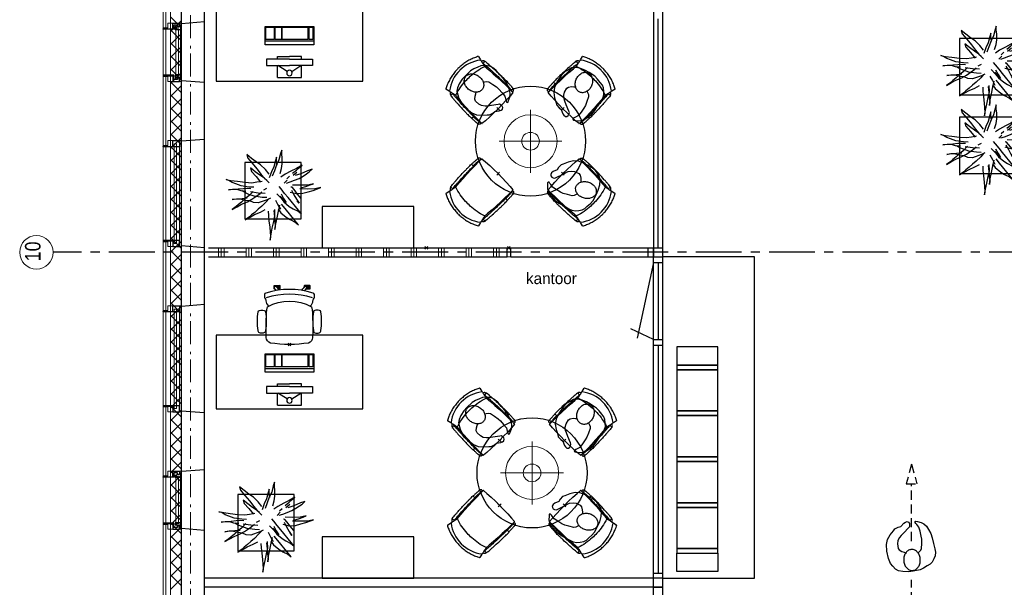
# Model space of a CAD drawing. Header units: millimetres. Extents: x -75976 to 232306, y 42824 to 140527.
# Tile 175 of 199: x 205368 to 216106, y 106930 to 113115. Entities that reach past the tile are written whole.
import ezdxf

# ---------------------------------------------------------------- set-up
doc = ezdxf.new("R2010")
doc.units = ezdxf.units.MM
doc.header["$LTSCALE"] = 400
doc.header["$PDMODE"] = 3
doc.header["$PDSIZE"] = 15
for name, pattern in [('CENTER', [2, 1.25, -0.25, 0.25, -0.25]), ('HIDDEN', [0.375, 0.25, -0.125]), ('STYLE_06', [1.041641, 0.625, -0.208282, 0.069427, -0.138931]), ('STYLE_21', [0.138889, 0.069444, -0.069444])]:
    doc.linetypes.add(name, pattern=pattern)
for name, color, linetype in [('-gd', 2, 'Continuous'), ('-ve', 2, 'HIDDEN'), ('co2-1-n-1-0-8_ip0', 7, 'Continuous'), ('inlay', 6, 'Continuous'), ('inr', 4, 'Continuous'), ('looplijnen', 8, 'HIDDEN'), ('plant', 114, 'Continuous'), ('plat', 5, 'Continuous'), ('sona-s008_ip0', 7, 'Continuous'), ('stramien', 1, 'CENTER'), ('symbol', 1, 'Continuous'), ('timmerwerk-ge', 150, 'Continuous'), ('verlichting', 2, 'Continuous')]:
    doc.layers.add(name, color=color, linetype=linetype)
for name, color, linetype, lineweight in [('Binnenkozijnen', 140, 'Continuous', 15), ('Buitenkozijnen', 140, 'Continuous', 15), ('Interieur-scheidingswand-horizontaal', 5, 'Continuous', 25), ('Interieur-systeemwand glas', 140, 'STYLE_21', 15), ('mat-beton (ihwg)', 5, 'Continuous', 25), ('mat-isolatie', 140, 'Continuous', 15), ('mat-multiplex-hor', 140, 'Continuous', 15), ('None', 7, 'Continuous', 9)]:
    doc.layers.add(name, color=color, linetype=linetype, lineweight=lineweight)
doc.styles.add('Arial Narrow', font='ARIALN.TTF', dxfattribs={"height": 222.25})
doc.styles.add('s100', font='stylu.ttf', dxfattribs={"height": 100})

# ---------------------------------------------------------------- blocks, each defined once
blk = doc.blocks.new('*X392')
at = {"layer": 'None', "lineweight": 13}
for p, q in [((37321, 27016), (37441, 26896)), ((37321, 26874), (37441, 26754)), ((37321, 26733), (37441, 26613)), ((37321, 26592), (37441, 26472)), ((37321, 26450), (37441, 26330)), ((37321, 26309), (37441, 26189)), ((37321, 26167), (37441, 26047)), ((37321, 26026), (37441, 25906)), ((37321, 25885), (37441, 25765)), ((37321, 25743), (37441, 25623)), ((37321, 25602), (37441, 25482)), ((37321, 25460), (37441, 25340)), ((37321, 25319), (37441, 25199)), ((37321, 25178), (37441, 25058)), ((37321, 25036), (37441, 24916)), ((37321, 24895), (37441, 24775)), ((37321, 24753), (37441, 24633)), ((37321, 24612), (37441, 24492)), ((37321, 24471), (37441, 24351)), ((37321, 24329), (37441, 24209)), ((37321, 24188), (37441, 24068)), ((37321, 24046), (37441, 23926)), ((37321, 23905), (37441, 23785)), ((37321, 23764), (37441, 23644)), ((37321, 23622), (37441, 23502)), ((37321, 23481), (37441, 23361)), ((37321, 23339), (37441, 23219)), ((37321, 23198), (37441, 23078)), ((37321, 23057), (37441, 22937)), ((37321, 22915), (37441, 22795)), ((37321, 22774), (37441, 22654)), ((37321, 22632), (37441, 22512)), ((37321, 22491), (37441, 22371)), ((37321, 22350), (37441, 22230)), ((37321, 22208), (37441, 22088)), ((37321, 22067), (37441, 21947)), ((37321, 21925), (37441, 21805)), ((37321, 21784), (37441, 21664)), ((37321, 21643), (37441, 21523)), ((37321, 21501), (37441, 21381)), ((37321, 21360), (37441, 21240)), ((37321, 21218), (37441, 21098)), ((37321, 21077), (37441, 20957)), ((37321, 20936), (37441, 20816))]:
    blk.add_line(p, q, dxfattribs=at)
at = {"layer": 'None', "lineweight": 5}
for p, q in [((37321, 26856), (37441, 26976)), ((37321, 26714), (37441, 26834)), ((37321, 26573), (37441, 26693)), ((37321, 26432), (37441, 26552)), ((37321, 26290), (37441, 26410)), ((37321, 26149), (37441, 26269)), ((37321, 26007), (37441, 26127)), ((37321, 25866), (37441, 25986)), ((37321, 25725), (37441, 25845)), ((37321, 25583), (37441, 25703)), ((37321, 25442), (37441, 25562)), ((37321, 25300), (37441, 25420)), ((37321, 25159), (37441, 25279)), ((37321, 25017), (37441, 25137)), ((37321, 24876), (37441, 24996)), ((37321, 24735), (37441, 24855)), ((37321, 24593), (37441, 24713)), ((37321, 24452), (37441, 24572)), ((37321, 24310), (37441, 24430)), ((37321, 24169), (37441, 24289)), ((37321, 24027), (37441, 24147)), ((37321, 23886), (37441, 24006)), ((37321, 23745), (37441, 23865)), ((37321, 23603), (37441, 23723)), ((37321, 23462), (37441, 23582)), ((37321, 23320), (37441, 23440)), ((37321, 23179), (37441, 23299)), ((37321, 23038), (37441, 23158)), ((37321, 22896), (37441, 23016)), ((37321, 22755), (37441, 22875)), ((37321, 22613), (37441, 22733)), ((37321, 22472), (37441, 22592)), ((37321, 22330), (37441, 22450)), ((37321, 22189), (37441, 22309)), ((37321, 22048), (37441, 22168)), ((37321, 21906), (37441, 22026)), ((37321, 21765), (37441, 21885)), ((37321, 21623), (37441, 21743)), ((37321, 21482), (37441, 21602)), ((37321, 21340), (37441, 21460)), ((37321, 21199), (37441, 21319)), ((37321, 21058), (37441, 21178)), ((37321, 20916), (37441, 21036)), ((37321, 20775), (37441, 20895))]:
    blk.add_line(p, q, dxfattribs=at)
blk = doc.blocks.new('0600 pui gemeentehuis')
at = {"layer": 'Buitenkozijnen', "color": 92, "linetype": 'Continuous', "lineweight": 25}
for p, q in [((50, 0), (70, -250)), ((710, 0), (690, -250))]:
    blk.add_line(p, q, dxfattribs=at)
at = {"layer": 'Buitenkozijnen', "color": 43, "linetype": 'Continuous', "lineweight": 9}
blk.add_lwpolyline([(698, -400), (645, -400), (645, -450), (115, -450), (115, -400), (63, -400), (63, -250), (70, -250), (50, 0), (710, 0), (690, -250), (698, -250)], close=True, dxfattribs=at)
at = {"layer": 'None', "color": 8, "linetype": 'Continuous', "lineweight": 5}
blk.add_line((134, -260), (626, -260), dxfattribs=at)
at = {"layer": 'None', "color": 92, "linetype": 'Continuous', "lineweight": 25}
for points in [[(64, -270), (102, -270), (102, -292), (84, -292), (84, -335), (129, -335), (129, -450), (125, -450), (125, -344), (64, -344), (64, -325), (64, -325)], [(697, -270), (658, -270), (658, -292), (677, -292), (677, -335), (631, -335), (631, -450), (635, -450), (635, -344), (697, -344), (697, -325), (697, -325)]]:
    blk.add_lwpolyline(points, close=True, dxfattribs=at)
for points in [[(84, -270), (84, -260), (134, -260), (134, -320), (109, -320), (109, -302), (102, -302), (102, -275)], [(676, -270), (676, -260), (626, -260), (626, -320), (651, -320), (651, -302), (658, -302), (658, -275)]]:
    blk.add_lwpolyline(points, dxfattribs=at)
at = {"layer": 'None', "color": 140, "linetype": 'Continuous', "lineweight": 15}
blk.add_lwpolyline([(123, -284), (638, -284), (638, -311), (123, -311)], close=True, dxfattribs=at)
blk = doc.blocks.new('1200 pui gemeentehuis')
at = {"layer": 'Buitenkozijnen', "color": 92, "linetype": 'Continuous', "lineweight": 25}
for p, q in [((50, 0), (70, -250)), ((1230, 0), (1210, -250))]:
    blk.add_line(p, q, dxfattribs=at)
at = {"layer": 'Buitenkozijnen', "color": 43, "linetype": 'Continuous', "lineweight": 9}
blk.add_lwpolyline([(1165, -400), (1165, -450), (115, -450), (115, -400), (63, -400), (63, -250), (70, -250), (50, 0), (1230, 0), (1210, -250), (1217, -250), (1217, -400)], close=True, dxfattribs=at)
at = {"layer": 'None', "color": 8, "linetype": 'Continuous', "lineweight": 5}
blk.add_line((129, -270), (1150, -270), dxfattribs=at)
at = {"layer": 'None', "color": 92, "linetype": 'Continuous', "lineweight": 25}
for points in [[(63, -270), (129, -270), (129, -450), (125, -450), (125, -344), (63, -344), (63, -325)], [(1217, -270), (1151, -270), (1151, -450), (1155, -450), (1155, -344), (1217, -344), (1217, -325)]]:
    blk.add_lwpolyline(points, close=True, dxfattribs=at)
at = {"layer": 'None', "color": 140, "linetype": 'Continuous', "lineweight": 15}
blk.add_lwpolyline([(98, -305), (1183, -305), (1183, -331), (98, -331)], close=True, dxfattribs=at)
blk = doc.blocks.new('*X1366')
at = {"layer": 'None', "lineweight": 9}
for p, q in [((37800, 24400), (37800, 24500)), ((37830, 24400), (37830, 24500)), ((37860, 24400), (37860, 24500)), ((38100, 24400), (38100, 24500)), ((38130, 24400), (38130, 24500)), ((38160, 24400), (38160, 24500)), ((38400, 24400), (38400, 24500)), ((38430, 24400), (38430, 24500)), ((38460, 24400), (38460, 24500)), ((38700, 24400), (38700, 24500)), ((38730, 24400), (38730, 24500)), ((38760, 24400), (38760, 24500)), ((39000, 24400), (39000, 24500)), ((39030, 24400), (39030, 24500)), ((39060, 24400), (39060, 24500)), ((39300, 24400), (39300, 24500)), ((39330, 24400), (39330, 24500)), ((39360, 24400), (39360, 24500)), ((39600, 24400), (39600, 24500)), ((39630, 24400), (39630, 24500)), ((39660, 24400), (39660, 24500)), ((39900, 24400), (39900, 24500)), ((39930, 24400), (39930, 24500)), ((39960, 24400), (39960, 24500)), ((40200, 24400), (40200, 24500)), ((40230, 24400), (40230, 24500)), ((40260, 24400), (40260, 24500)), ((40500, 24400), (40500, 24500)), ((40530, 24400), (40530, 24500)), ((40560, 24400), (40560, 24500)), ((40800, 24400), (40800, 24500)), ((40830, 24400), (40830, 24500)), ((40860, 24400), (40860, 24500))]:
    blk.add_line(p, q, dxfattribs=at)
blk = doc.blocks.new('systeemwandstijl 900 hoh')
at = {"layer": 'Interieur-systeemwand glas', "color": 43, "linetype": 'Continuous', "lineweight": 9}
blk.add_lwpolyline([(0, 20), (100, 20), (100, -20), (0, -20)], close=True, dxfattribs=at)
at = {"layer": 'Interieur-systeemwand glas', "color": 43, "linetype": 'Continuous', "lineweight": 15}
for p in [(0, 900), (0, 0)]:
    blk.add_point(p, dxfattribs=at)
blk = doc.blocks.new('symb-ps03_b2')
blk.add_lwpolyline([(82, -334), (93, -323), (110, -305), (120, -285), (121, -231), (122, -184), (116, -150), (104, -98), (91, -52), (69, -25), (58, -13), (50, -1), (49, 8), (59, 13), (76, 9), (115, -1), (145, -17), (172, -41), (196, -78), (221, -122), (236, -169), (250, -232), (266, -290), (270, -325), (267, -365), (252, -399), (235, -433), (213, -457), (181, -475), (141, -499), (103, -517), (27, -533), (-23, -539), (-83, -538), (-130, -528), (-165, -511), (-192, -479), (-218, -448), (-241, -394), (-258, -313), (-262, -242), (-251, -189), (-222, -138), (-185, -93), (-170, -72), (-134, -54), (-107, -46), (-75, -10), (-57, 2), (-38, 7), (-23, 1), (-12, -13), (-11, -28), (-13, -49), (-23, -61), (-75, -115), (-104, -145), (-121, -166), (-138, -200), (-142, -234), (-135, -284), (-123, -302), (-94, -319), (-69, -327), (-52, -333)])
blk.add_lwpolyline([(-75, -413, 0.078796), (-66, -458, 0.088041), (-46, -494, 0.105312), (-14, -518, 0.121926), (19, -526, 0.121926), (52, -517, 0.105312), (82, -490, 0.088041), (100, -454, 0.078796), (106, -408, 0.078796), (98, -363, 0.088041), (77, -328, 0.105312), (46, -303, 0.121926), (13, -296, 0.121926), (-21, -305, 0.105312), (-50, -331, 0.088041), (-69, -368, 0.078796)], format="xyb", close=True)
blk = doc.blocks.new('symb-ps09_b2')
at = {"layer": 'looplijnen'}
for p, q in [((0, 935), (-58, 718)), ((0, 935), (58, 718)), ((-58, 718), (58, 718)), ((0, 95), (0, 718)), ((0, -1011), (0, -327))]:
    blk.add_line(p, q, dxfattribs=at)
at = {"layer": 'symbol'}
blk.add_blockref('symb-ps03_b2', (-11, 300), dxfattribs=at)
blk = doc.blocks.new('co2-1-n-1-0-8_b2')
for p, q in [((-251, -20), (-256, -20)), ((252, -20), (256, -20)), ((-249, -132), (-279, -132)), ((-252, -132), (-252, -132)), ((252, -132), (252, -132)), ((-250, -554), (-241, -513)), ((-239, -493), (-237, -493)), ((-231, -469), (-234, -468)), ((-221, -431), (-221, -431)), ((221, -431), (221, -431)), ((234, -468), (231, -469)), ((237, -493), (239, -493)), ((241, -513), (250, -554))]:
    blk.add_line(p, q)
at = {"flags": 128}
for points in [[(-239, -10), (-190, -6), (-127, -3), (-63, -1), (0, 0)], [(0, 0), (63, -1), (127, -3), (190, -6), (239, -10)], [(-256, -20), (-257, -20), (-258, -21), (-260, -21), (-261, -22), (-262, -22), (-263, -23), (-264, -24), (-265, -25), (-267, -26), (-268, -28), (-268, -29), (-269, -30), (-270, -33), (-270, -35), (-270, -37), (-271, -39), (-271, -42), (-272, -44), (-272, -47), (-272, -50), (-273, -53), (-273, -56), (-273, -60), (-274, -64), (-274, -69), (-275, -75), (-275, -81), (-275, -89), (-276, -98), (-276, -106), (-276, -114), (-276, -122), (-276, -132)], [(-241, -95), (-241, -95), (-243, -95), (-245, -95), (-247, -95), (-249, -95), (-251, -95)], [(-224, -432), (-229, -370), (-233, -307), (-236, -244), (-239, -181), (-240, -118), (-241, -54), (-241, -12)], [(241, -12), (241, -73), (240, -135), (238, -198), (236, -261), (232, -325), (227, -388), (224, -432)], [(241, -95), (241, -95), (243, -95), (245, -95), (247, -95), (249, -95), (251, -95)], [(256, -20), (257, -20), (258, -21), (260, -21), (261, -22), (262, -22), (263, -23), (264, -24), (265, -25), (267, -26), (268, -28), (268, -29), (269, -30), (270, -33), (270, -35), (270, -37), (271, -39), (271, -42), (272, -44), (272, -47), (272, -50), (273, -53), (273, -56), (273, -60), (274, -64), (274, -69), (275, -75), (275, -81), (275, -89), (276, -98), (276, -106), (276, -114), (276, -122), (276, -132)], [(-250, -468), (-253, -468), (-256, -468), (-258, -468), (-260, -468), (-261, -468), (-263, -467), (-265, -467), (-266, -450), (-267, -436), (-268, -422), (-269, -410), (-270, -401), (-271, -393), (-271, -385), (-271, -378), (-272, -373), (-272, -368), (-273, -355), (-274, -340), (-274, -325), (-275, -310), (-276, -295), (-277, -275), (-277, -255), (-278, -235), (-278, -228), (-278, -222), (-278, -215), (-278, -209), (-279, -202), (-279, -195), (-279, -187), (-279, -178), (-279, -168), (-279, -157), (-279, -145), (-279, -132)], [(-250, -468), (-248, -468), (-246, -468), (-244, -467), (-242, -467), (-240, -466), (-238, -466), (-237, -465), (-235, -464), (-236, -449), (-237, -435), (-238, -423), (-239, -413), (-240, -403), (-240, -395), (-241, -389), (-241, -382), (-242, -376), (-242, -370), (-242, -363), (-243, -344), (-245, -324), (-245, -304), (-246, -285), (-247, -266), (-247, -248), (-248, -231), (-248, -226), (-248, -221), (-248, -214), (-248, -206), (-249, -198), (-249, -188), (-249, -176), (-249, -163), (-249, -148), (-249, -132)], [(249, -132), (249, -147), (249, -161), (249, -173), (249, -184), (249, -194), (249, -202), (248, -208), (248, -215), (248, -221), (248, -228), (248, -234), (247, -254), (247, -274), (246, -294), (245, -313), (244, -331), (243, -349), (242, -366), (242, -371), (242, -377), (241, -383), (241, -391), (240, -399), (239, -408), (239, -420), (238, -433), (236, -448), (235, -464), (237, -465), (238, -466), (240, -466), (242, -467), (244, -467), (246, -468), (248, -468), (250, -468)], [(250, -468), (253, -468), (256, -468), (258, -468), (260, -468), (261, -468), (263, -467), (264, -467), (265, -466), (266, -453), (267, -442), (268, -431), (269, -421), (269, -412), (270, -404), (270, -397), (271, -391), (271, -384), (272, -378), (272, -371), (272, -365), (273, -345), (274, -325), (275, -305), (276, -290), (277, -275), (277, -260), (278, -245), (278, -232), (278, -227), (278, -221), (278, -215), (278, -207), (279, -198), (279, -189), (279, -177), (279, -163), (279, -148), (279, -132), (249, -132)], [(-241, -513), (-239, -504), (-237, -495), (-235, -485), (-233, -475), (-231, -467), (-229, -459), (-228, -453), (-227, -447), (-226, -442), (-225, -438)], [(-225, -438), (-224, -436), (-224, -434), (-224, -433), (-224, -432)], [(-224, -433), (-224, -433), (-224, -432)], [(-224, -432), (-224, -432), (-224, -432)], [(0, -465), (-18, -465), (-36, -465), (-59, -463), (-82, -461), (-106, -458), (-129, -454), (-152, -450), (-175, -444), (-198, -438), (-221, -431)], [(221, -431), (198, -438), (175, -444), (152, -450), (129, -454), (106, -458), (83, -461), (60, -463), (36, -465), (18, -465), (0, -465)], [(224, -432), (224, -433), (224, -433)], [(224, -432), (224, -433), (224, -434), (224, -436), (225, -438)], [(224, -432), (224, -432), (224, -432)], [(225, -438), (226, -442), (227, -447), (228, -453), (229, -459), (231, -467), (233, -475), (235, -485), (237, -495), (239, -504), (241, -513)], [(-249, -557), (-242, -561), (-231, -566), (-221, -571), (-210, -576), (-198, -581), (-186, -585), (-173, -590), (-161, -594), (-149, -598), (-136, -601), (-123, -604), (-111, -607), (-98, -610), (-85, -612), (-73, -614), (-60, -615), (-47, -617), (-34, -618), (-23, -618), (-11, -619), (0, -619)], [(0, -619), (8, -619), (20, -618), (31, -618), (43, -617), (56, -616), (69, -614), (82, -612), (94, -610), (107, -608), (120, -605), (132, -602), (145, -599), (157, -595), (170, -591), (182, -587), (194, -582), (206, -577), (218, -572), (228, -567), (239, -562), (249, -557)]]:
    blk.add_lwpolyline(points, dxfattribs=at)
for centre, radius, start, end in [((-251, -33), 12.5, 31.8812, 90), ((-251, -33), 12.5, 293.1463, 327.6578), ((-238, -12), 2.5, 94.5665, 179.4807), ((238, -12), 2.5, 0.5193, 85.4335), ((252, -33), 12.5, 90, 148.1188), ((252, -33), 12.5, 212.3422, 246.8537), ((-234, -464), 28.8, 186.1005, 258.5426), ((-167, -477), 75, 191.7314, 197.3164), ((-234, -465), 3.77, 192.8865, 261.7566), ((0, -201), 391, 232.6355, 269.9709), ((-226, -432), 2.5, 341.6817, 5.2297), ((-226, -432), 2.5, 347.791, 5.2276), ((0, -201), 391, 270.0307, 307.3629), ((226, -432), 2.5, 174.778, 187.1445), ((226, -432), 2.5, 174.7724, 192.209), ((226, -432), 2.5, 187.1548, 198.3185), ((234, -465), 3.4, 276.6537, 346.9286), ((167, -477), 75, 342.6747, 348.4513), ((234, -465), 28.4, 280.3578, 354.0057), ((-248, -555), 2.5, 167.791, 242.1608), ((248, -555), 2.5, 297.8392, 12.209)]:
    blk.add_arc(centre, radius, start, end)
for points in [[(-243, -33), (-244, -33), (-244, -34), (-245, -36), (-246, -38), (-246, -43), (-247, -46), (-248, -54), (-248, -58), (-249, -67), (-250, -72), (-250, -83), (-251, -88), (-251, -100), (-251, -106), (-252, -119), (-252, -125), (-252, -132)], [(243, -33), (244, -33), (244, -34), (245, -36), (246, -38), (246, -43), (247, -46), (248, -54), (248, -58), (249, -67), (250, -72), (250, -83), (251, -88), (251, -100), (251, -106), (252, -119), (252, -125), (252, -132)]]:
    blk.add_open_spline(points, degree=3, knots=[0, 0, 0, 0, 0.125, 0.125, 0.25, 0.25, 0.375, 0.375, 0.5, 0.5, 0.625, 0.625, 0.75, 0.75, 0.875, 0.875, 0.9994014, 0.9994014, 0.9994014, 0.9994014])
at = {"layer": 'co2-1-n-1-0-8_ip0'}
blk.add_point((0, 0), dxfattribs=at)
blk = doc.blocks.new('lamp02')
at = {"layer": 'verlichting', "lineweight": 0}
for q in [(0, 555.36), (555.36, 0), (0, -555.36), (-555.36, 0)]:
    blk.add_line((0, 0), q, dxfattribs=at)
for radius in [468, 156]:
    blk.add_circle((0, 0), radius, dxfattribs=at)
blk = doc.blocks.new('boom nieuw 01')
at = {"layer": 'plant', "extrusion": (0, -4.44089e-16, -1)}
for p, q in [((-574, 694), (-627, 737)), ((-627, 737), (-616, 698)), ((-574, 694), (-627, 737)), ((-627, 737), (-616, 698)), ((-616, 698), (-564, 639)), ((-616, 698), (-564, 639)), ((-519, 654), (-574, 694)), ((-519, 654), (-574, 694)), ((-285, 709), (-298, 670)), ((-285, 665), (-285, 709)), ((-238, 749), (-257, 677)), ((-238, 749), (-257, 677)), ((-225, 789), (-238, 749)), ((-225, 789), (-238, 749)), ((-225, 745), (-225, 789)), ((-225, 745), (-225, 789)), ((-219, 696), (-225, 745)), ((-219, 696), (-225, 745)), ((-219, 630), (-219, 696)), ((-219, 630), (-219, 696)), ((-531, 541), (-584, 584)), ((-584, 584), (-573, 545)), ((-531, 541), (-584, 584)), ((-584, 584), (-573, 545)), ((-564, 639), (-510, 574)), ((-564, 639), (-510, 574)), ((-467, 618), (-519, 654)), ((-467, 618), (-519, 654)), ((-510, 574), (-463, 510)), ((-510, 574), (-463, 510)), ((-412, 565), (-467, 618)), ((-412, 565), (-467, 618)), ((-316, 598), (-344, 540)), ((-298, 670), (-316, 598)), ((-284, 619), (-308, 551)), ((-284, 619), (-308, 551)), ((-279, 616), (-285, 665)), ((-257, 677), (-284, 619)), ((-257, 677), (-284, 619)), ((-243, 519), (-227, 576)), ((-243, 519), (-227, 576)), ((-227, 576), (-219, 630)), ((-227, 576), (-219, 630)), ((-55, 579), (-119, 548)), ((-55, 579), (-119, 548)), ((9, 617), (-55, 579)), ((9, 617), (-55, 579)), ((-55, 560), (-36, 579)), ((-55, 560), (-36, 579)), ((-36, 579), (9, 617)), ((-36, 579), (9, 617)), ((126, 569), (73, 551)), ((126, 569), (73, 551)), ((92, 539), (126, 569)), ((92, 539), (126, 569)), ((-573, 545), (-520, 486)), ((-573, 545), (-520, 486)), ((-476, 501), (-531, 541)), ((-476, 501), (-531, 541)), ((-520, 486), (-467, 421)), ((-520, 486), (-467, 421)), ((-424, 465), (-476, 501)), ((-424, 465), (-476, 501)), ((-463, 510), (-423, 466)), ((-463, 510), (-423, 466)), ((-369, 412), (-424, 465)), ((-369, 412), (-424, 465)), ((-423, 466), (-397, 444)), ((-423, 466), (-397, 444)), ((-369, 511), (-412, 565)), ((-369, 511), (-412, 565)), ((-344, 540), (-368, 472)), ((-308, 551), (-333, 488)), ((-308, 551), (-333, 488)), ((-187, 511), (-234, 479)), ((-187, 511), (-234, 479)), ((-119, 548), (-187, 511)), ((-167, 460), (-136, 488)), ((-167, 460), (-136, 488)), ((-101, 524), (-55, 560)), ((-101, 524), (-55, 560)), ((-95, 500), (-50, 537)), ((-78, 443), (-25, 464)), ((-78, 443), (-25, 464)), ((-4, 517), (-70, 496)), ((-4, 517), (-70, 496)), ((-25, 464), (20, 490)), ((-25, 464), (20, 490)), ((73, 551), (-4, 517)), ((73, 551), (-4, 517)), ((20, 490), (61, 517)), ((20, 490), (61, 517)), ((61, 517), (92, 539)), ((61, 517), (92, 539)), ((-831, 440), (-863, 451)), ((-863, 451), (-808, 440)), ((-831, 440), (-863, 451)), ((-863, 451), (-808, 440)), ((-793, 417), (-831, 440)), ((-793, 417), (-831, 440)), ((-808, 440), (-733, 432)), ((-808, 440), (-733, 432)), ((-751, 400), (-793, 417)), ((-751, 400), (-793, 417)), ((-790, 339), (-724, 343)), ((-790, 339), (-724, 343)), ((-690, 378), (-751, 400)), ((-690, 378), (-751, 400)), ((-733, 432), (-646, 419)), ((-733, 432), (-646, 419)), ((-724, 343), (-665, 349)), ((-724, 343), (-665, 349)), ((-601, 365), (-690, 378)), ((-601, 365), (-690, 378)), ((-665, 349), (-613, 352)), ((-665, 349), (-613, 352)), ((-646, 419), (-567, 415)), ((-646, 419), (-567, 415)), ((-613, 352), (-578, 349)), ((-613, 352), (-578, 349)), ((-547, 362), (-601, 365)), ((-547, 362), (-601, 365)), ((-567, 415), (-510, 423)), ((-567, 415), (-510, 423)), ((-510, 423), (-451, 434)), ((-510, 423), (-451, 434)), ((-398, 347), (-436, 328)), ((-398, 347), (-436, 328)), ((-231, 344), (-254, 371)), ((-231, 344), (-254, 371)), ((-192, 292), (-231, 344)), ((-192, 292), (-231, 344)), ((-195, 409), (-161, 444)), ((-170, 410), (-128, 424)), ((-170, 410), (-128, 424)), ((-128, 424), (-78, 443)), ((-128, 424), (-78, 443)), ((-105, 362), (-122, 364)), ((-105, 362), (-122, 364)), ((-83, 336), (-105, 362)), ((-83, 336), (-105, 362)), ((-15, 385), (-100, 387)), ((-15, 385), (-100, 387)), ((69, 341), (-16, 343)), ((69, 341), (-16, 343)), ((71, 388), (-15, 385)), ((71, 388), (-15, 385)), ((-5, 354), (51, 371)), ((-5, 354), (51, 371)), ((51, 371), (104, 389)), ((51, 371), (104, 389)), ((154, 344), (69, 341)), ((154, 344), (69, 341)), ((140, 402), (71, 388)), ((140, 402), (71, 388)), ((104, 389), (140, 402)), ((104, 389), (140, 402)), ((135, 327), (188, 345)), ((135, 327), (188, 345)), ((224, 359), (154, 344)), ((224, 359), (154, 344)), ((188, 345), (224, 359)), ((188, 345), (224, 359)), ((-838, 331), (-790, 339)), ((-838, 331), (-790, 339)), ((-787, 335), (-838, 331)), ((-787, 335), (-838, 331)), ((-794, 221), (-746, 230)), ((-794, 221), (-746, 230)), ((-737, 335), (-787, 335)), ((-737, 335), (-787, 335)), ((-746, 230), (-680, 234)), ((-746, 230), (-680, 234)), ((-691, 320), (-737, 335)), ((-636, 315), (-691, 320)), ((-636, 315), (-691, 320)), ((-648, 228), (-686, 193)), ((-648, 228), (-686, 193)), ((-642, 298), (-680, 321)), ((-642, 298), (-680, 321)), ((-680, 234), (-621, 240)), ((-680, 234), (-621, 240)), ((-604, 263), (-648, 228)), ((-604, 263), (-648, 228)), ((-601, 281), (-642, 298)), ((-601, 281), (-642, 298)), ((-553, 314), (-604, 263)), ((-553, 314), (-604, 263)), ((-540, 259), (-601, 281)), ((-540, 259), (-601, 281)), ((-583, 313), (-496, 300)), ((-583, 313), (-496, 300)), ((-568, 225), (-511, 263)), ((-568, 225), (-511, 263)), ((-451, 246), (-540, 259)), ((-451, 246), (-540, 259)), ((-511, 263), (-472, 292)), ((-511, 263), (-472, 292)), ((-496, 300), (-417, 296)), ((-496, 300), (-417, 296)), ((-472, 292), (-455, 309)), ((-472, 292), (-455, 309)), ((-397, 243), (-451, 246)), ((-397, 243), (-451, 246)), ((-369, 232), (-403, 195)), ((-369, 232), (-403, 195)), ((-354, 238), (-392, 219)), ((-354, 238), (-392, 219)), ((-281, 288), (-232, 238)), ((-281, 288), (-232, 238)), ((-194, 216), (-242, 260)), ((-194, 216), (-242, 260)), ((-233, 285), (-204, 233)), ((-233, 285), (-204, 233)), ((-232, 238), (-199, 194)), ((-232, 238), (-199, 194)), ((-204, 233), (-174, 186)), ((-204, 233), (-174, 186)), ((-151, 244), (-192, 292)), ((-151, 244), (-192, 292)), ((-33, 98), (-151, 244)), ((-33, 98), (-151, 244)), ((-127, 307), (-59, 290)), ((-127, 307), (-59, 290)), ((-113, 330), (-85, 277)), ((-113, 330), (-85, 277)), ((-85, 277), (-56, 224)), ((-85, 277), (-56, 224)), ((-43, 284), (-83, 336)), ((-43, 284), (-83, 336)), ((-59, 290), (16, 294)), ((-59, 290), (16, 294)), ((-3, 235), (-43, 284)), ((-3, 235), (-43, 284)), ((16, 294), (79, 310)), ((16, 294), (79, 310)), ((79, 310), (135, 327)), ((79, 310), (135, 327)), ((-748, 141), (-796, 107)), ((-748, 141), (-796, 107)), ((-796, 107), (-737, 139)), ((-796, 107), (-737, 139)), ((-743, 226), (-794, 221)), ((-743, 226), (-794, 221)), ((-722, 163), (-748, 141)), ((-722, 163), (-748, 141)), ((-694, 225), (-743, 226)), ((-694, 225), (-743, 226)), ((-737, 139), (-688, 167)), ((-737, 139), (-688, 167)), ((-686, 193), (-722, 163)), ((-686, 193), (-722, 163)), ((-647, 211), (-694, 225)), ((-647, 211), (-694, 225)), ((-688, 167), (-620, 196)), ((-688, 167), (-620, 196)), ((-592, 206), (-647, 211)), ((-592, 206), (-647, 211)), ((-620, 196), (-568, 225)), ((-620, 196), (-568, 225)), ((-549, 186), (-592, 206)), ((-549, 186), (-592, 206)), ((-496, 183), (-549, 186)), ((-496, 183), (-549, 186)), ((-454, 144), (-497, 109)), ((-454, 144), (-497, 109)), ((-392, 219), (-496, 183)), ((-392, 219), (-496, 183)), ((-403, 195), (-454, 144)), ((-403, 195), (-454, 144)), ((-297, 215), (-269, 162)), ((-297, 215), (-269, 162)), ((-269, 162), (-239, 109)), ((-269, 162), (-239, 109)), ((-267, 114), (-235, 70)), ((-267, 114), (-235, 70)), ((-263, 89), (-248, 155)), ((-263, 89), (-248, 155)), ((-186, 120), (-227, 169)), ((-186, 120), (-227, 169)), ((-199, 194), (-138, 143)), ((-199, 194), (-138, 143)), ((-174, 186), (-194, 216)), ((-174, 186), (-194, 216)), ((-69, -25), (-186, 120)), ((-69, -25), (-186, 120)), ((-138, 143), (-93, 116)), ((-138, 143), (-93, 116)), ((-93, 116), (-36, 86)), ((-93, 116), (-36, 86)), ((-56, 224), (-25, 178)), ((-56, 224), (-25, 178)), ((-25, 178), (-46, 207)), ((-25, 178), (-46, 207)), ((-597, 22), (-646, -12)), ((-597, 22), (-646, -12)), ((-646, -12), (-586, 20)), ((-646, -12), (-586, 20)), ((-572, 44), (-597, 22)), ((-572, 44), (-597, 22)), ((-586, 20), (-537, 48)), ((-586, 20), (-537, 48)), ((-535, 74), (-572, 44)), ((-535, 74), (-572, 44)), ((-537, 48), (-469, 77)), ((-537, 48), (-469, 77)), ((-497, 109), (-535, 74)), ((-497, 109), (-535, 74)), ((-469, 77), (-417, 106)), ((-469, 77), (-417, 106)), ((-380, 87), (-378, 37)), ((-380, 87), (-378, 37)), ((-378, 37), (-372, -25)), ((-378, 37), (-372, -25)), ((-317, 95), (-308, 24)), ((-317, 95), (-308, 24)), ((-317, -32), (-303, 34)), ((-317, -32), (-303, 34)), ((-308, 24), (-304, -32)), ((-308, 24), (-304, -32)), ((-303, 34), (-304, 107)), ((-303, 34), (-304, 107)), ((-293, -58), (-278, 12)), ((-293, -58), (-278, 12)), ((-278, 12), (-263, 89)), ((-278, 12), (-263, 89)), ((-235, 70), (-173, 19)), ((-235, 70), (-173, 19)), ((-173, 19), (-128, -8)), ((-173, 19), (-128, -8)), ((-36, 86), (2, 56)), ((-36, 86), (2, 56)), ((2, 56), (-33, 98)), ((2, 56), (-33, 98)), ((-372, -25), (-363, -96)), ((-372, -25), (-363, -96)), ((-363, -96), (-359, -152)), ((-363, -96), (-359, -152)), ((-348, -178), (-333, -108)), ((-348, -178), (-333, -108)), ((-333, -108), (-317, -32)), ((-333, -108), (-317, -32)), ((-304, -32), (-299, -81)), ((-304, -32), (-299, -81)), ((-303, -124), (-293, -58)), ((-303, -124), (-293, -58)), ((-299, -81), (-303, -124)), ((-299, -81), (-303, -124)), ((-128, -8), (-72, -38)), ((-128, -8), (-72, -38)), ((-72, -38), (-33, -68)), ((-72, -38), (-33, -68)), ((-33, -68), (-69, -25)), ((-33, -68), (-69, -25)), ((-359, -152), (-354, -201)), ((-359, -152), (-354, -201)), ((-358, -244), (-348, -178)), ((-358, -244), (-348, -178)), ((-354, -201), (-358, -244)), ((-354, -201), (-358, -244))]:
    blk.add_line(p, q, dxfattribs=at)
at = {"layer": 'timmerwerk-ge', "linetype": 'Continuous', "extrusion": (0, -4.44089e-16, -1)}
for p, q in [((0, 647), (-647, 647)), ((-647, 647), (-647, 0)), ((0, 0), (0, 647)), ((-647, 0), (0, 0))]:
    blk.add_line(p, q, dxfattribs=at)
blk = doc.blocks.new('SONA-S008_B2')
at = {"layer": '-gd'}
blk.add_open_spline([(-253, -510), (-88, -560), (88, -560), (253, -510)], degree=3, dxfattribs=at)
for points in [[(-207, -16), (-79, 5), (80, 5), (207, -16)], [(-253, -272), (-257, -207), (-252, -139), (-253, -74)], [(-253, -74), (-253, -52), (-233, -20), (-207, -16)], [(207, -16), (233, -20), (253, -52), (253, -74)], [(253, -74), (252, -139), (257, -207), (253, -272)], [(-343, -154), (-353, -221), (-352, -288), (-343, -355)], [(-325, -126), (-337, -132), (-340, -141), (-343, -154)], [(-278, -126), (-288, -121), (-315, -121), (-325, -126)], [(-261, -154), (-263, -141), (-266, -132), (-278, -126)], [(-261, -355), (-252, -288), (-250, -221), (-261, -154)], [(261, -355), (252, -288), (250, -221), (261, -154)], [(261, -154), (263, -141), (266, -132), (278, -126)], [(278, -126), (288, -121), (315, -121), (325, -126)], [(325, -126), (337, -132), (340, -141), (343, -154)], [(343, -154), (353, -221), (352, -288), (343, -355)], [(-255, -304), (-254, -304), (-253, -305), (-252, -305)], [(-239, -412), (-253, -366), (-250, -319), (-253, -272)], [(253, -272), (250, -319), (253, -366), (239, -412)], [(252, -298), (253, -297), (254, -297), (255, -297)], [(-343, -355), (-341, -363), (-334, -370), (-326, -372)], [(-326, -372), (-310, -376), (-293, -376), (-277, -372)], [(-277, -372), (-270, -370), (-262, -363), (-261, -355)], [(-251, -332), (-253, -332), (-255, -331), (-258, -330)], [(-227, -418), (-247, -437), (-256, -455), (-256, -474)], [(239, -412), (95, -494), (-95, -494), (-239, -412)], [(256, -474), (256, -455), (247, -437), (227, -418)], [(257, -323), (255, -324), (253, -324), (251, -325)], [(277, -372), (270, -370), (262, -363), (261, -355)], [(326, -372), (310, -376), (293, -376), (277, -372)], [(343, -355), (341, -363), (334, -370), (326, -372)], [(-272, -515), (-274, -534), (-274, -556), (-259, -560)], [(-256, -474), (-255, -489), (-270, -500), (-272, -515)], [(272, -515), (270, -500), (255, -489), (256, -474)], [(259, -560), (274, -556), (274, -534), (272, -515)], [(-259, -560), (-77, -614), (79, -614), (259, -560)], [(-222, -607), (-222, -605), (-221, -603), (-219, -603)], [(-222, -615), (-222, -615), (-222, -607), (-222, -607)], [(-219, -615), (-219, -615), (-222, -615), (-222, -615)], [(-222, -630), (-222, -630), (-222, -618), (-222, -618)], [(-222, -618), (-222, -618), (-199, -618), (-199, -618)], [(-199, -630), (-199, -630), (-222, -630), (-222, -630)], [(-222, -641), (-222, -641), (-222, -633), (-222, -633)], [(-222, -633), (-222, -633), (-219, -633), (-219, -633)], [(-219, -645), (-221, -645), (-222, -643), (-222, -641)], [(-219, -603), (-219, -603), (-192, -603), (-177, -603)], [(-199, -615), (-199, -615), (-219, -615), (-219, -615)], [(-219, -633), (-219, -633), (-199, -633), (-199, -633)], [(-199, -618), (-199, -618), (-199, -615), (-199, -615)], [(-199, -615), (-199, -615), (-187, -615), (-187, -615)], [(-199, -618), (-199, -618), (-189, -618), (-187, -618)], [(-199, -633), (-199, -633), (-199, -630), (-199, -630)], [(-199, -630), (-199, -630), (-187, -630), (-187, -630)], [(-199, -633), (-199, -633), (-187, -633), (-187, -633)], [(-183, -633), (-188, -629), (-190, -621), (-186, -615)], [(-185, -615), (-186, -615), (-187, -615), (-187, -615)], [(-187, -615), (-187, -615), (-187, -616), (-187, -617)], [(-186, -630), (-186, -630), (-187, -630), (-187, -630)], [(-187, -630), (-187, -630), (-187, -633), (-187, -633)], [(-187, -633), (-187, -633), (-185, -633), (-183, -633)], [(-186, -615), (-186, -615), (-176, -603), (-163, -584)], [(-165, -630), (-169, -636), (-177, -638), (-183, -633)], [(-183, -633), (-183, -633), (-183, -633), (-183, -633)], [(-167, -633), (-167, -633), (-166, -633), (-166, -633)], [(-163, -641), (-163, -643), (-165, -645), (-167, -645)], [(-166, -633), (-166, -633), (-163, -633), (-163, -633)], [(-135, -589), (-152, -614), (-165, -630), (-165, -630)], [(-163, -630), (-163, -630), (-163, -630), (-164, -630)], [(-163, -628), (-163, -629), (-163, -630), (-163, -630)], [(-163, -633), (-163, -633), (-163, -641), (-163, -641)], [(106, -607), (106, -605), (108, -603), (110, -603)], [(106, -615), (106, -615), (106, -607), (106, -607)], [(110, -615), (110, -615), (106, -615), (106, -615)], [(106, -630), (106, -630), (106, -618), (106, -618)], [(106, -618), (106, -618), (130, -618), (130, -618)], [(130, -630), (130, -630), (106, -630), (106, -630)], [(106, -641), (106, -641), (106, -633), (106, -633)], [(106, -633), (106, -633), (110, -633), (110, -633)], [(110, -645), (108, -645), (106, -643), (106, -641)], [(110, -603), (110, -603), (116, -603), (123, -603)], [(130, -615), (130, -615), (110, -615), (110, -615)], [(110, -633), (110, -633), (130, -633), (130, -633)], [(143, -630), (143, -630), (132, -615), (115, -592)], [(130, -618), (130, -618), (130, -615), (130, -615)], [(130, -615), (130, -615), (131, -615), (132, -615)], [(130, -618), (130, -618), (132, -618), (134, -618)], [(130, -633), (130, -633), (130, -630), (130, -630)], [(130, -630), (130, -630), (142, -630), (142, -630)], [(130, -633), (130, -633), (142, -633), (142, -633)], [(143, -630), (142, -630), (142, -630), (142, -630)], [(142, -630), (142, -630), (142, -633), (142, -633)], [(142, -633), (142, -633), (143, -633), (145, -633)], [(161, -633), (155, -637), (147, -636), (143, -630)], [(144, -587), (156, -604), (164, -615), (164, -615)], [(155, -603), (159, -603), (162, -603), (162, -603)], [(164, -615), (168, -621), (167, -629), (161, -633)], [(161, -633), (161, -633), (161, -633), (161, -633)], [(162, -603), (164, -603), (166, -605), (166, -607)], [(162, -633), (162, -633), (162, -633), (162, -633)], [(162, -633), (162, -633), (166, -633), (166, -633)], [(166, -641), (166, -643), (164, -644), (162, -644)], [(166, -615), (166, -615), (165, -615), (164, -615)], [(166, -630), (166, -630), (165, -630), (164, -630)], [(165, -618), (166, -618), (166, -618), (166, -618)], [(166, -607), (166, -607), (166, -615), (166, -615)], [(166, -618), (166, -618), (166, -619), (166, -620)], [(166, -626), (166, -628), (166, -630), (166, -630)], [(166, -633), (166, -633), (166, -641), (166, -641)], [(-167, -645), (-167, -645), (-219, -645), (-219, -645)], [(162, -644), (162, -644), (110, -645), (110, -645)]]:
    blk.add_open_spline(points, degree=3)
at = {"layer": 'sona-s008_ip0'}
blk.add_point((0, 0), dxfattribs=at)
blk = doc.blocks.new('SYMB-CMP4_B2')
for p, q in [((-130, 558), (130, 558)), ((-130, 558), (-130, 428)), ((130, 558), (130, 428)), ((-25, 492), (-125, 428)), ((25, 492), (125, 428)), ((-250, 358), (-250, 428)), ((-250, 428), (0, 428)), ((0, 358), (-250, 358)), ((-130, 358), (-130, 328)), ((-130, 328), (0, 328)), ((250, 428), (0, 428)), ((0, 358), (250, 358)), ((130, 328), (0, 328)), ((130, 358), (130, 328)), ((250, 358), (250, 428)), ((265, 200), (-265, 200)), ((-265, 200), (-265, 0)), ((265, 163), (-265, 163)), ((-167, 142), (-260, 142)), ((-260, 13), (-260, 142)), ((-167, 13), (-167, 142)), ((-88, 142), (-159, 142)), ((-159, 13), (-159, 142)), ((-88, 13), (-88, 142)), ((200, 142), (-82, 142)), ((-82, 13), (-82, 142)), ((200, 13), (200, 142)), ((255, 142), (212, 142)), ((212, 13), (212, 142)), ((255, 13), (255, 142)), ((265, 0), (265, 200)), ((-265, 0), (265, 0)), ((-167, 13), (-260, 13)), ((-88, 13), (-159, 13)), ((200, 13), (-82, 13)), ((255, 13), (212, 13))]:
    blk.add_line(p, q)
blk.add_circle((0, 508), 30)
blk = doc.blocks.new('kast in gang')
at = {"layer": 'timmerwerk-ge'}
for points in [[(-450, 1025), (0, 1025), (0, 1225), (-450, 1225)], [(-450, 975), (0, 975), (0, 1025), (-450, 1025)], [(-450, 525), (0, 525), (0, 975), (-450, 975)], [(-450, 475), (0, 475), (0, 525), (-450, 525)], [(-450, 25), (0, 25), (0, 475), (-450, 475)], [(-450, -25), (0, -25), (0, 25), (-450, 25)], [(-450, -475), (0, -475), (0, -25), (-450, -25)], [(-450, -525), (0, -525), (0, -475), (-450, -475)], [(-450, -975), (0, -975), (0, -525), (-450, -525)], [(-450, -1025), (0, -1025), (0, -975), (-450, -975)], [(-450, -1025), (0, -1025), (0, -1225), (-450, -1225)]]:
    blk.add_lwpolyline(points, close=True, dxfattribs=at)

msp = doc.modelspace()

# ---------------------------------------------------------------- linework, layer by layer
at = {"linetype": 'Continuous', "lineweight": 0, "flags": 128}
msp.add_lwpolyline([(207381.89627, 126780.0182), (221131.67964, 126780.0182), (221131.21143, 89022.93445), (212368.21913, 89022.93445), (212368.21913, 99830.0182), (207381.89627, 99830.0182), (207381.89627, 118232.99257), (212343.99173, 118232.99257), (212381.86291, 123230.0182), (207381.89627, 123230.0182), (207381.89627, 126780.0182)], dxfattribs=at)
at = {"layer": 'inlay'}
for p, q in [((213381.89627, 110530.07495), (212382.08296, 110530.12378)), ((213381.89627, 107030.0182), (213381.89627, 110530.07495)), ((212381.89627, 107030.0182), (213381.89627, 107030.0182))]:
    msp.add_line(p, q, dxfattribs=at)
at = {"layer": 'inr'}
for points in [[(207509.78931, 112444.22283), (209109.78931, 112444.22283), (209109.78931, 113244.22283), (207509.78931, 113244.22283)], [(207509.77969, 108875.7703), (209109.77969, 108875.7703), (209109.77969, 109675.7703), (207509.77969, 109675.7703)]]:
    msp.add_lwpolyline(points, close=True, dxfattribs=at)
for centre in [(210938.85656, 111791.05147), (210955.55803, 108176.48189)]:
    msp.add_circle(centre, 600, dxfattribs=at)
at = {"layer": 'Interieur-scheidingswand-horizontaal', "lineweight": 25}
for p, q in [((207381.89626, 110530.01771), (207381.89628, 110630.01771)), ((207381.89627, 106930.01771), (207381.89627, 107030.01771))]:
    msp.add_line(p, q, dxfattribs=at)
at = {"layer": 'mat-beton (ihwg)', "lineweight": 25}
for p, q in [((207131.89627, 92205.0182), (207131.89627, 127030.0182)), ((207381.89627, 92225.0182), (207381.89627, 118230.0013))]:
    msp.add_line(p, q, dxfattribs=at)
at = {"layer": 'mat-isolatie', "lineweight": 15}
for p, q in [((207011.89627, 94208.7802), (207011.89627, 127150.0182)), ((207131.89627, 94208.7802), (207131.89627, 127030.0182))]:
    msp.add_line(p, q, dxfattribs=at)
at = {"layer": 'mat-multiplex-hor', "lineweight": 15}
for p, q in [((206931.85579, 94427.0182), (206931.85579, 127230.0182)), ((206961.85579, 94427.0182), (206961.85579, 127200.0182))]:
    msp.add_line(p, q, dxfattribs=at)
at = {"layer": 'None', "color": 43, "linetype": 'STYLE_06', "lineweight": 9}
msp.add_line((207231.85564, 128579.80537), (207231.85564, 87379.8582), dxfattribs=at)
at = {"layer": 'None', "color": 43, "linetype": 'Continuous', "lineweight": 9}
msp.add_circle((205550.17922, 110580.0182), 182.60642, dxfattribs=at)
at = {"layer": 'plat'}
for p, q in [((212382.08296, 110530.12378), (212382.08296, 118230.36507)), ((212282.08296, 110530.12356), (212282.08296, 114130.12379)), ((212332.08296, 110630.0192), (212332.08296, 113124.02222)), ((207427.63124, 110630.0187), (210682.59061, 110630.0182)), ((210682.59059, 110530.0182), (210682.59061, 110630.0182)), ((210722.59049, 110630.0182), (211181.85981, 110630.0192)), ((210722.59071, 110530.0182), (210722.59049, 110630.0182)), ((211181.85981, 110630.0192), (212381.89627, 110630.0192)), ((212221.89627, 110530.02145), (212221.89627, 110630.0192)), ((212221.89627, 110530.02145), (212221.89627, 110630.0192)), ((212281.89627, 103457.67352), (212281.89627, 110630.0192)), ((212381.89627, 103457.67352), (212381.89627, 110630.0192)), ((207427.63123, 110530.0187), (210682.59059, 110530.0182)), ((210722.59071, 110530.0182), (212381.89627, 110530.02179)), ((212281.89627, 110530.02179), (212381.89627, 110530.02179)), ((212281.89627, 110470.02179), (212102.08158, 109645.9215)), ((212281.89627, 110470.02179), (212381.89627, 110470.02179)), ((212331.89627, 110470.02179), (212331.89627, 109630.02179)), ((212281.89627, 109630.02179), (212033.87498, 109745.55071)), ((212281.89627, 109630.02179), (212381.89627, 109630.02179)), ((212281.89627, 109570.02179), (212381.89627, 109570.02179)), ((212331.89627, 109570.02179), (212331.89627, 107080.0182)), ((212331.89627, 108970.0182), (212331.89627, 107080.0182)), ((212381.89627, 107080.0182), (212281.89627, 107080.0182)), ((212381.89627, 107030.0182), (207381.89627, 107030.0182)), ((212381.89627, 106930.0182), (207381.89627, 106930.0182)), ((212281.89627, 106929.91622), (212381.89627, 106929.91622))]:
    msp.add_line(p, q, dxfattribs=at)
at = {"layer": 'stramien'}
msp.add_line((224440.75564, 110580.0182), (205732.78564, 110580.0182), dxfattribs=at)
at = {"layer": 'timmerwerk-ge'}
for points in [[(208667.62662, 110630.01836), (209667.62662, 110630.01836), (209667.62662, 111080.01836), (208667.62662, 111080.01836)], [(208667.62608, 107030.0182), (209667.62608, 107030.0182), (209667.62608, 107480.0182), (208667.62608, 107480.0182)]]:
    msp.add_lwpolyline(points, close=True, dxfattribs=at)

# ---------------------------------------------------------------- block references
at = {"layer": '-ve', "xscale": 0.9488793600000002, "yscale": 0.9488793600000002, "zscale": 0.9488793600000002}
for p in [(216231.11515, 112297.35139), (216231.11515, 111437.26659), (208438.7582, 110945.30769), (208359.67073, 107325.56434)]:
    msp.add_blockref('boom nieuw 01', p, dxfattribs=at)
at = {"layer": 'Binnenkozijnen', "color": 7, "rotation": 270}
for name, p in [('0600 pui gemeentehuis', (207381.89627, 113140.01919)), ('1200 pui gemeentehuis', (207381.89627, 111860.0182)), ('1200 pui gemeentehuis', (207381.89627, 110060.0182)), ('0600 pui gemeentehuis', (207381.89627, 108260.0182))]:
    msp.add_blockref(name, p, dxfattribs=at)
at = {"layer": 'inr'}
for name, p, rotation in [('co2-1-n-1-0-8_b2', (210585.30316, 112144.60486), 225), ('co2-1-n-1-0-8_b2', (211292.40995, 112144.60486), 135), ('co2-1-n-1-0-8_b2', (210585.30316, 111437.49808), 315), ('co2-1-n-1-0-8_b2', (211292.40995, 111437.49808), 45), ('SONA-S008_B2', (208309.77969, 109575.7703), 180), ('co2-1-n-1-0-8_b2', (210602.00464, 108530.03529), 225), ('co2-1-n-1-0-8_b2', (211309.11142, 108530.03529), 135), ('co2-1-n-1-0-8_b2', (210602.00464, 107822.9285), 315), ('co2-1-n-1-0-8_b2', (211309.11142, 107822.9285), 45)]:
    msp.add_blockref(name, p, dxfattribs=dict(at, rotation=rotation))
at = {"layer": 'mat-isolatie'}
msp.add_blockref('*X392', (169690.79627, 86130.0182), dxfattribs=at)
at = {"layer": 'plat'}
msp.add_blockref('*X1366', (169736.53123, 86130.01919), dxfattribs=at)
at = {"layer": 'plat', "xscale": -1, "rotation": 90}
msp.add_blockref('systeemwandstijl 900 hoh', (210702.5906, 110630.0182), dxfattribs=at)
at = {"layer": 'symbol', "xscale": -1, "rotation": 180}
for p in [(208309.78931, 113042.73413), (208309.77969, 109474.2816)]:
    msp.add_blockref('SYMB-CMP4_B2', p, dxfattribs=at)
at = {"layer": 'symbol', "linetype": 'Continuous', "lineweight": 0, "xscale": -1}
for p, rotation in [((210649.01752, 112176.16044), 234.8924233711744), ((211357.28841, 112054.32931), 158.6076864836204), ((211154.70623, 111391.01351), 73.37408220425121), ((210665.719, 108561.59087), 234.8924233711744), ((211373.98988, 108439.75974), 158.6076864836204), ((211171.40771, 107776.44393), 73.37408220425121)]:
    msp.add_blockref('symb-ps03_b2', p, dxfattribs=dict(at, rotation=rotation))
at = {"layer": 'symbol'}
msp.add_blockref('symb-ps09_b2', (215095.09256, 107338.24921), dxfattribs=at)
at = {"layer": 'timmerwerk-ge'}
msp.add_blockref('kast in gang', (212983.54803, 108326.03747), dxfattribs=at)
at = {"layer": 'verlichting', "lineweight": 0, "xscale": -0.6175345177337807, "yscale": 0.6175345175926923, "zscale": 0.6175345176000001, "rotation": 90.00018926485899}
for p in [(210938.85656, 111791.05147), (210955.55803, 108176.48189)]:
    msp.add_blockref('lamp02', p, dxfattribs=at)

# ---------------------------------------------------------------- texts
at = {"layer": 'None', "color": 43, "insert": (205425.29588, 110482.65154), "char_height": 169.333333, "attachment_point": 1, "rotation": 90, "style": 'Arial Narrow'}
msp.add_mtext('10', dxfattribs=at)
at = {"layer": 'plat', "style": 's100'}
msp.add_text('kantoor', height=124.21728, dxfattribs=at).set_placement((210889.92334, 110233.71192))

doc.saveas('drawing.dxf')
